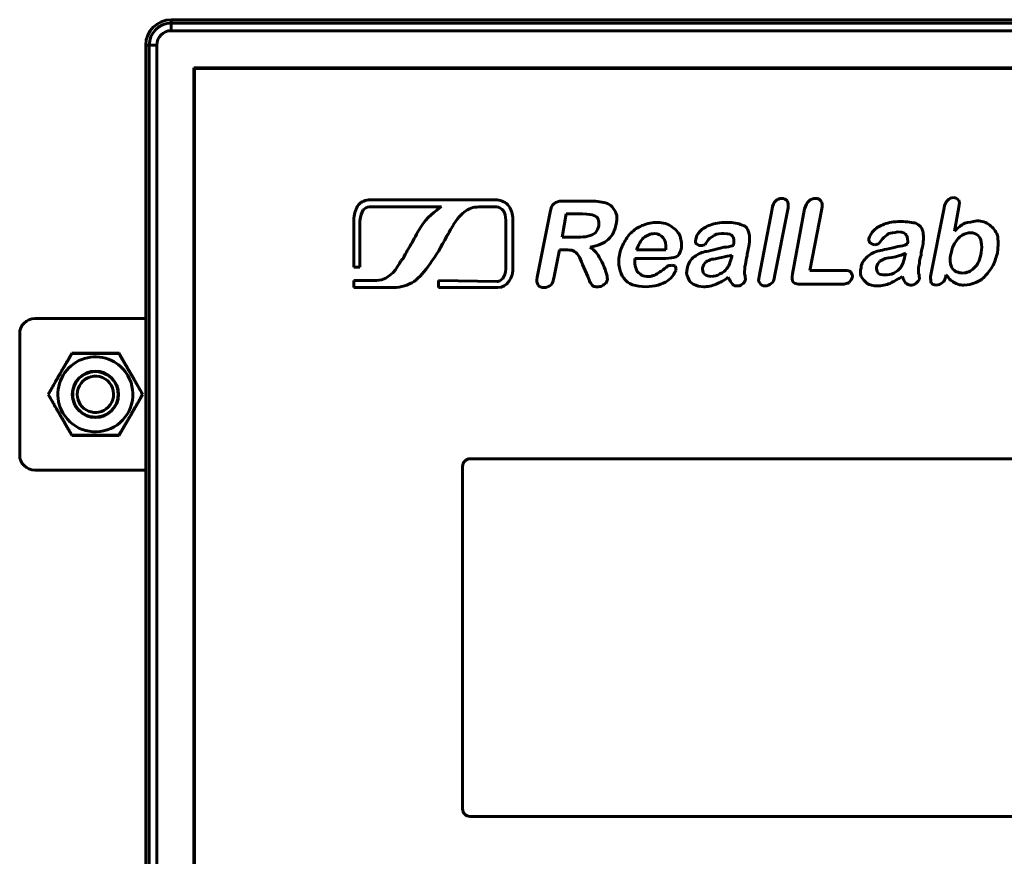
# Model space of a CAD drawing. Header units: millimetres. Extents: x -60 to 67, y -65 to 46.
# Tile 6 of 12: x -60 to 5, y -10 to 46. Entities that reach past the tile are written whole.
import ezdxf

# ---------------------------------------------------------------- set-up
doc = ezdxf.new("R2010")
doc.units = ezdxf.units.MM
doc.linetypes.add('K5LT32769', pattern=[0])
doc.linetypes.add('K5LT_BASIC', pattern=[0])

msp = doc.modelspace()

# ---------------------------------------------------------------- linework, layer by layer
at = {"color": 150, "linetype": 'K5LT32769', "lineweight": 60, "true_color": 0x0080ff}
for p, q in [((-50.478, 45.603), (-50.478, 45.375)), ((-50.478, 45.603), (-50.478, 45.375)), ((56.592, 45.603), (-50.478, 45.603)), ((-50.478, 45.375), (-50.478, 44.878)), ((-50.478, 45.375), (56.592, 45.375)), ((56.592, 44.878), (-50.478, 44.878)), ((-51.927, 43.926), (-52.155, 43.926)), ((-52.155, 43.926), (-52.155, -63.144)), ((-51.927, 43.926), (-52.155, 43.926)), ((-51.927, 43.926), (-51.43, 43.926)), ((-51.927, -63.144), (-51.927, 43.926)), ((-51.927, -63.144), (-51.927, 43.926)), ((-51.927, 43.926), (-51.43, 43.926)), ((-51.43, 43.926), (-51.43, -63.144)), ((-51.43, 43.926), (-51.43, -63.144)), ((55.098, 42.432), (-48.984, 42.432)), ((-48.984, 42.432), (-48.984, -61.65)), ((-59.482, 25.878), (-52.155, 25.878)), ((-60.482, 16.878), (-60.482, 24.878)), ((-58.61, 20.878), (-57.046, 23.587)), ((-57.046, 23.587), (-53.918, 23.587)), ((-53.918, 23.587), (-52.354, 20.878)), ((-57.046, 18.17), (-58.61, 20.878)), ((-52.354, 20.878), (-53.918, 18.17)), ((-53.918, 18.17), (-57.046, 18.17)), ((-59.482, 15.878), (-52.155, 15.878))]:
    msp.add_line(p, q, dxfattribs=at)
at = {"color": 150, "linetype": 'K5LT_BASIC', "lineweight": 60, "true_color": 0x0080ff}
for p, q in [((55.057, 42.391), (-48.943, 42.391)), ((-48.943, 42.391), (-48.943, -61.609)), ((-28.957, 33.719), (-37.443, 33.719)), ((-37.393, 33.253), (-32.63, 33.253)), ((-30.044, 33.253), (-29.007, 33.253)), ((-22.807, 33.635), (-24.675, 33.635)), ((-10.64, 28.658), (-9.734, 33.184)), ((0.563, 33.184), (-0.34, 28.658)), ((1.242, 31.656), (1.527, 33.241)), ((-25.466, 32.902), (-26.314, 28.601)), ((-24.393, 32.786), (-24.675, 31.259)), ((-23.317, 32.786), (-24.393, 32.786)), ((-10.81, 33.126), (-11.659, 28.658)), ((-8.661, 33.126), (-9.452, 28.828)), ((-8.322, 29.052), (-7.527, 33.126)), ((-38.427, 32.371), (-38.427, 29.266)), ((-38.014, 29.266), (-38.014, 32.321)), ((-28.386, 32.371), (-28.386, 29.319)), ((-27.92, 29.319), (-27.92, 32.424)), ((-24.675, 31.259), (-23.656, 31.259)), ((-25.184, 28.658), (-24.844, 30.41)), ((-24.844, 30.41), (-24.447, 30.41)), ((-19.752, 30.41), (-17.827, 30.41)), ((-13.472, 29.959), (-13.472, 30.071)), ((-2.038, 30.016), (-1.984, 30.186)), ((-38.427, 29.266), (-38.014, 29.266)), ((-23.317, 29.449), (-22.977, 28.658)), ((-19.864, 29.847), (-17.827, 29.847)), ((-6, 29.052), (-8.322, 29.052)), ((0.678, 28.658), (0.678, 28.77)), ((-38.427, 28.387), (-38.427, 27.922)), ((-36.927, 28.387), (-38.427, 28.387)), ((-32.838, 28.387), (-32.838, 27.922)), ((-28.957, 28.335), (-32.838, 28.387)), ((-28.904, 28.335), (-28.957, 28.335)), ((-8.885, 28.149), (-6.169, 28.149)), ((-38.427, 27.922), (-35.788, 27.922)), ((-32.838, 27.922), (-28.904, 27.922)), ((37.857, 16.621), (-30.743, 16.621)), ((-31.243, 16.121), (-31.243, -6.479)), ((-30.743, -6.979), (37.857, -6.979))]:
    msp.add_line(p, q, dxfattribs=at)
at = {"color": 150, "linetype": 'K5LT32769', "lineweight": 60, "true_color": 0x0080ff}
msp.add_circle((-55.482, 20.878), 1.529, dxfattribs=at)
for centre, radius, start, end in [((-50.478, 43.926), 1.677, 90, 180), ((-50.478, 43.926), 1.449, 90, 180), ((-50.478, 43.926), 1.449, 90, 180), ((-50.478, 43.926), 0.952, 90, 180), ((-50.478, 43.926), 0.952, 90, 180), ((-59.482, 24.878), 1, 90, 180), ((-55.482, 20.878), 2.475, 60, 210), ((-55.482, 20.878), 2.475, 60, 210), ((-55.482, 20.878), 2.475, 30, 60), ((-55.482, 20.878), 2.475, 30, 60), ((-55.482, 20.878), 2.475, 210, 30), ((-55.482, 20.878), 2.475, 210, 30), ((-55.482, 20.878), 1.5, 120, 180), ((-55.482, 20.878), 1.5, 90, 120), ((-55.482, 20.878), 1.5, 75, 90), ((-55.482, 20.878), 1.5, 315, 75), ((-55.482, 20.878), 1.2, 315, 180), ((-55.482, 20.878), 1.2, 315, 180), ((-55.482, 20.878), 1.5, 180, 315), ((-55.482, 20.878), 1.2, 180, 315), ((-55.482, 20.878), 1.2, 180, 315), ((-59.482, 16.878), 1, 180, 270)]:
    msp.add_arc(centre, radius, start, end, dxfattribs=at)
at = {"color": 150, "linetype": 'K5LT_BASIC', "lineweight": 60, "true_color": 0x0080ff}
for centre, start, end in [((-30.743, 16.121), 90, 180), ((-30.743, -6.479), 180, 270)]:
    msp.add_arc(centre, 0.5, start, end, dxfattribs=at)
for points in [[(1.187, 33.863), (1.017, 33.863), (0.902, 33.805), (0.678, 33.581), (0.563, 33.411), (0.563, 33.184)], [(-15.848, 31.089), (-15.902, 30.977), (-15.848, 30.865), (-15.733, 30.75), (-15.621, 30.695), (-15.509, 30.695)]]:
    msp.add_open_spline(points, degree=3, knots=[0, 0, 0, 0, 1.5, 1.5, 3, 3, 3, 3], dxfattribs=at)
for points in [[(1.527, 33.693), (1.411, 33.805), (1.299, 33.863), (1.187, 33.863)], [(-38.169, 33.303), (-38.325, 33.045), (-38.427, 32.734), (-38.427, 32.371)], [(-37.443, 33.719), (-37.753, 33.666), (-38.014, 33.563), (-38.169, 33.303)], [(-37.806, 33.045), (-37.704, 33.147), (-37.548, 33.253), (-37.393, 33.253)], [(-32.63, 33.253), (-32.993, 33.045), (-33.667, 32.477), (-33.978, 31.958)], [(-31.025, 32.992), (-30.714, 33.2), (-30.404, 33.253), (-30.044, 33.253)], [(-29.007, 33.253), (-28.851, 33.253), (-28.696, 33.147), (-28.541, 32.992)], [(-28.181, 33.303), (-28.386, 33.563), (-28.646, 33.666), (-28.957, 33.719)], [(-27.92, 32.424), (-27.92, 32.787), (-28.025, 33.045), (-28.181, 33.303)], [(-25.184, 33.465), (-25.354, 33.353), (-25.411, 33.184), (-25.466, 32.902)], [(-24.675, 33.635), (-24.902, 33.635), (-25.072, 33.581), (-25.184, 33.465)], [(-22.186, 33.581), (-22.356, 33.635), (-22.526, 33.635), (-22.807, 33.635)], [(-21.677, 33.465), (-21.847, 33.523), (-21.959, 33.581), (-22.186, 33.581)], [(-21.28, 33.126), (-21.392, 33.296), (-21.507, 33.411), (-21.677, 33.465)], [(-10.583, 33.635), (-10.698, 33.523), (-10.752, 33.353), (-10.81, 33.126)], [(-10.189, 33.805), (-10.301, 33.805), (-10.471, 33.751), (-10.583, 33.635)], [(-9.792, 33.635), (-9.904, 33.751), (-10.019, 33.805), (-10.189, 33.805)], [(-9.734, 33.184), (-9.734, 33.353), (-9.734, 33.523), (-9.792, 33.635)], [(-8.376, 33.635), (-8.491, 33.523), (-8.603, 33.353), (-8.661, 33.126)], [(-7.924, 33.805), (-8.094, 33.805), (-8.264, 33.751), (-8.376, 33.635)], [(-7.585, 33.635), (-7.643, 33.751), (-7.755, 33.805), (-7.924, 33.805)], [(-7.527, 33.126), (-7.473, 33.353), (-7.473, 33.523), (-7.585, 33.635)], [(1.527, 33.241), (1.581, 33.465), (1.581, 33.581), (1.527, 33.693)], [(-38.014, 32.321), (-37.961, 32.632), (-37.909, 32.89), (-37.806, 33.045)], [(-31.907, 31.958), (-31.596, 32.477), (-31.339, 32.787), (-31.025, 32.992)], [(-28.541, 32.992), (-28.438, 32.837), (-28.386, 32.632), (-28.386, 32.371)], [(-22.58, 32.674), (-22.695, 32.732), (-22.919, 32.786), (-23.317, 32.786)], [(-22.298, 32.447), (-22.356, 32.562), (-22.41, 32.617), (-22.58, 32.674)], [(-21.052, 32.674), (-21.11, 32.844), (-21.164, 33.014), (-21.28, 33.126)], [(-21.11, 32.107), (-21.052, 32.277), (-21.052, 32.505), (-21.052, 32.674)], [(-33.978, 31.958), (-34.288, 31.44), (-34.443, 31.129), (-34.648, 30.769)], [(-32.27, 31.337), (-32.164, 31.492), (-32.115, 31.648), (-31.907, 31.958)], [(-22.468, 31.544), (-22.356, 31.656), (-22.298, 31.826), (-22.241, 31.995)], [(-22.241, 31.995), (-22.241, 32.165), (-22.241, 32.335), (-22.298, 32.447)], [(-21.619, 31.089), (-21.338, 31.374), (-21.164, 31.714), (-21.11, 32.107)], [(-19.297, 32.053), (-19.582, 31.938), (-19.806, 31.826), (-20.034, 31.598)], [(-18.394, 32.223), (-18.734, 32.223), (-19.015, 32.165), (-19.297, 32.053)], [(-17.43, 31.938), (-17.658, 32.107), (-17.997, 32.223), (-18.394, 32.223)], [(-16.867, 31.316), (-16.979, 31.544), (-17.148, 31.768), (-17.43, 31.938)], [(-14.884, 32.053), (-15.169, 31.938), (-15.393, 31.826), (-15.563, 31.656)], [(-13.811, 32.223), (-14.263, 32.223), (-14.602, 32.165), (-14.884, 32.053)], [(-12.789, 32.053), (-13.017, 32.165), (-13.356, 32.223), (-13.811, 32.223)], [(-12.338, 31.544), (-12.395, 31.826), (-12.565, 31.995), (-12.789, 32.053)], [(-3.396, 32.107), (-3.681, 31.995), (-3.905, 31.883), (-4.075, 31.714)], [(-2.323, 32.277), (-2.775, 32.277), (-3.114, 32.223), (-3.396, 32.107)], [(-1.305, 32.165), (-1.529, 32.223), (-1.868, 32.277), (-2.323, 32.277)], [(-0.85, 31.656), (-0.907, 31.883), (-1.077, 32.053), (-1.305, 32.165)], [(1.92, 32.165), (1.696, 32.053), (1.469, 31.883), (1.242, 31.656)], [(2.715, 32.335), (2.433, 32.277), (2.148, 32.223), (1.92, 32.165)], [(3.564, 32.053), (3.336, 32.223), (3.054, 32.335), (2.715, 32.335)], [(4.073, 31.374), (3.961, 31.656), (3.791, 31.883), (3.564, 32.053)], [(-33.406, 29.474), (-32.941, 30.095), (-32.683, 30.561), (-32.27, 31.337)], [(-23.656, 31.259), (-23.374, 31.259), (-23.147, 31.259), (-22.977, 31.316)], [(-22.977, 31.316), (-22.75, 31.374), (-22.58, 31.428), (-22.468, 31.544)], [(-20.034, 31.598), (-20.261, 31.428), (-20.431, 31.204), (-20.543, 30.919)], [(-18.564, 31.486), (-18.846, 31.486), (-19.073, 31.374), (-19.297, 31.204)], [(-17.997, 31.204), (-18.109, 31.374), (-18.336, 31.486), (-18.564, 31.486)], [(-16.809, 30.468), (-16.751, 30.75), (-16.809, 31.035), (-16.867, 31.316)], [(-15.563, 31.656), (-15.733, 31.428), (-15.848, 31.259), (-15.848, 31.089)], [(-14.999, 31.089), (-14.884, 31.204), (-14.714, 31.316), (-14.602, 31.374)], [(-14.602, 31.374), (-14.432, 31.486), (-14.205, 31.486), (-13.981, 31.486)], [(-13.981, 31.486), (-13.641, 31.486), (-13.472, 31.428), (-13.414, 31.316)], [(-13.414, 31.316), (-13.302, 31.204), (-13.302, 30.977), (-13.356, 30.695)], [(-12.338, 30.638), (-12.28, 31.035), (-12.28, 31.316), (-12.338, 31.544)], [(-4.075, 31.714), (-4.244, 31.544), (-4.36, 31.316), (-4.414, 31.147)], [(-3.511, 31.147), (-3.396, 31.259), (-3.226, 31.374), (-3.114, 31.486)], [(-3.114, 31.486), (-2.944, 31.544), (-2.775, 31.544), (-2.493, 31.598)], [(-2.493, 31.598), (-2.153, 31.598), (-1.984, 31.486), (-1.926, 31.374)], [(-1.926, 31.374), (-1.868, 31.259), (-1.814, 31.035), (-1.868, 30.807)], [(-0.85, 30.695), (-0.795, 31.089), (-0.795, 31.374), (-0.85, 31.656)], [(1.751, 31.374), (1.527, 31.259), (1.411, 31.089), (1.299, 30.919)], [(2.318, 31.544), (2.09, 31.544), (1.92, 31.486), (1.751, 31.374)], [(2.773, 31.374), (2.657, 31.486), (2.487, 31.544), (2.318, 31.544)], [(2.997, 30.919), (2.997, 31.147), (2.885, 31.259), (2.773, 31.374)], [(4.073, 30.24), (4.131, 30.695), (4.131, 31.035), (4.073, 31.374)], [(-34.648, 30.769), (-34.804, 30.508), (-34.959, 30.25), (-35.167, 29.837)], [(-22.807, 30.58), (-22.298, 30.695), (-21.901, 30.865), (-21.619, 31.089)], [(-22.298, 30.071), (-22.468, 30.298), (-22.638, 30.468), (-22.807, 30.58)], [(-20.543, 30.919), (-20.713, 30.695), (-20.825, 30.41), (-20.883, 30.071)], [(-19.297, 31.204), (-19.467, 31.035), (-19.637, 30.75), (-19.752, 30.41)], [(-17.827, 30.41), (-17.827, 30.807), (-17.827, 31.035), (-17.997, 31.204)], [(-15.509, 30.695), (-15.393, 30.695), (-15.281, 30.75), (-15.223, 30.75)], [(-15.223, 30.75), (-15.223, 30.807), (-15.111, 30.919), (-14.999, 31.089)], [(-13.981, 30.58), (-14.205, 30.525), (-14.432, 30.468), (-14.66, 30.41)], [(-13.356, 30.695), (-13.584, 30.638), (-13.811, 30.58), (-13.981, 30.58)], [(-12.45, 30.016), (-12.45, 30.186), (-12.395, 30.41), (-12.338, 30.638)], [(-4.414, 31.147), (-4.414, 31.035), (-4.414, 30.919), (-4.302, 30.865)], [(-4.302, 30.865), (-4.244, 30.807), (-4.132, 30.75), (-4.02, 30.75)], [(-4.02, 30.75), (-3.905, 30.75), (-3.793, 30.807), (-3.793, 30.807)], [(-3.793, 30.807), (-3.735, 30.865), (-3.623, 30.977), (-3.511, 31.147)], [(-2.493, 30.638), (-2.717, 30.58), (-2.944, 30.525), (-3.226, 30.468)], [(-1.868, 30.807), (-2.096, 30.695), (-2.323, 30.638), (-2.493, 30.638)], [(-0.965, 30.071), (-0.965, 30.24), (-0.907, 30.468), (-0.85, 30.695)], [(1.299, 30.919), (1.13, 30.695), (1.072, 30.468), (1.017, 30.186)], [(2.997, 30.24), (3.054, 30.468), (3.054, 30.75), (2.997, 30.919)], [(-24.447, 30.41), (-24.223, 30.41), (-24.053, 30.41), (-23.938, 30.356)], [(-23.938, 30.356), (-23.826, 30.298), (-23.714, 30.186), (-23.598, 30.071)], [(-23.598, 30.071), (-23.486, 29.901), (-23.429, 29.677), (-23.317, 29.449)], [(-21.959, 29.449), (-22.071, 29.677), (-22.186, 29.901), (-22.298, 30.071)], [(-20.883, 30.071), (-20.995, 29.449), (-20.883, 28.94), (-20.601, 28.543)], [(-17.827, 29.847), (-17.545, 29.847), (-17.318, 29.901), (-17.148, 29.959)], [(-17.148, 29.959), (-16.979, 30.016), (-16.867, 30.186), (-16.809, 30.468)], [(-15.223, 30.298), (-15.509, 30.24), (-15.79, 30.071), (-16.018, 29.901)], [(-14.66, 30.41), (-14.942, 30.356), (-15.111, 30.298), (-15.223, 30.298)], [(-13.472, 30.071), (-13.641, 30.016), (-13.865, 29.959), (-14.151, 29.901)], [(-13.811, 29.168), (-13.641, 29.337), (-13.584, 29.561), (-13.472, 29.959)], [(-12.565, 29.449), (-12.508, 29.677), (-12.508, 29.847), (-12.45, 30.016)], [(-4.53, 29.959), (-4.754, 29.731), (-4.924, 29.507), (-4.924, 29.222)], [(-3.735, 30.356), (-4.075, 30.298), (-4.302, 30.128), (-4.53, 29.959)], [(-3.226, 30.468), (-3.453, 30.41), (-3.623, 30.356), (-3.735, 30.356)], [(-2.663, 29.959), (-3.002, 29.901), (-3.226, 29.847), (-3.341, 29.847)], [(-1.984, 30.186), (-2.153, 30.128), (-2.377, 30.016), (-2.663, 29.959)], [(-2.323, 29.222), (-2.208, 29.392), (-2.096, 29.677), (-2.038, 30.016)], [(-1.077, 29.507), (-1.077, 29.731), (-1.019, 29.901), (-0.965, 30.071)], [(1.017, 30.186), (0.902, 29.789), (0.96, 29.449), (1.072, 29.222)], [(2.545, 29.222), (2.773, 29.449), (2.942, 29.789), (2.997, 30.24)], [(3.791, 29.392), (3.903, 29.677), (4.015, 29.959), (4.073, 30.24)], [(-35.322, 29.682), (-35.53, 29.266), (-35.996, 28.44), (-36.927, 28.387)], [(-35.167, 29.837), (-35.22, 29.785), (-35.269, 29.732), (-35.322, 29.682)], [(-34.443, 28.335), (-34.08, 28.595), (-33.717, 29.008), (-33.406, 29.474)], [(-28.386, 29.319), (-28.336, 28.8), (-28.594, 28.387), (-28.904, 28.335)], [(-28.904, 27.922), (-28.336, 27.922), (-27.87, 28.543), (-27.92, 29.319)], [(-21.731, 28.828), (-21.789, 28.998), (-21.847, 29.222), (-21.959, 29.449)], [(-19.806, 29.222), (-19.864, 29.392), (-19.864, 29.619), (-19.864, 29.847)], [(-17.715, 29.337), (-17.827, 29.222), (-17.997, 29.11), (-18.055, 29.052)], [(-17.43, 29.392), (-17.545, 29.392), (-17.658, 29.392), (-17.715, 29.337)], [(-17.206, 29.337), (-17.26, 29.392), (-17.376, 29.392), (-17.43, 29.392)], [(-17.148, 29.052), (-17.148, 29.168), (-17.148, 29.28), (-17.206, 29.337)], [(-16.018, 29.901), (-16.242, 29.677), (-16.357, 29.449), (-16.412, 29.168)], [(-15.169, 29.619), (-15.281, 29.507), (-15.339, 29.392), (-15.393, 29.222)], [(-14.772, 29.789), (-14.942, 29.731), (-15.054, 29.677), (-15.169, 29.619)], [(-14.151, 29.901), (-14.49, 29.847), (-14.66, 29.789), (-14.772, 29.789)], [(-12.62, 28.828), (-12.62, 29.052), (-12.62, 29.28), (-12.565, 29.449)], [(-3.681, 29.677), (-3.793, 29.561), (-3.851, 29.449), (-3.905, 29.28)], [(-3.905, 29.28), (-3.905, 29.168), (-3.905, 28.998), (-3.793, 28.882)], [(-3.341, 29.847), (-3.453, 29.789), (-3.566, 29.731), (-3.681, 29.677)], [(-1.135, 28.882), (-1.135, 29.11), (-1.135, 29.337), (-1.077, 29.507)], [(3.282, 28.713), (3.452, 28.882), (3.621, 29.11), (3.791, 29.392)], [(-25.411, 28.091), (-25.296, 28.203), (-25.242, 28.373), (-25.184, 28.658)], [(-22.977, 28.658), (-22.919, 28.489), (-22.865, 28.373), (-22.807, 28.261)], [(-21.677, 28.431), (-21.677, 28.489), (-21.677, 28.601), (-21.731, 28.828)], [(-19.525, 28.828), (-19.694, 28.882), (-19.752, 29.052), (-19.806, 29.222)], [(-19.073, 28.658), (-19.243, 28.658), (-19.413, 28.713), (-19.525, 28.828)], [(-18.676, 28.713), (-18.788, 28.658), (-18.903, 28.658), (-19.073, 28.658)], [(-18.394, 28.828), (-18.506, 28.77), (-18.618, 28.713), (-18.676, 28.713)], [(-18.055, 29.052), (-18.167, 28.998), (-18.279, 28.94), (-18.394, 28.828)], [(-17.715, 28.373), (-17.545, 28.489), (-17.43, 28.601), (-17.318, 28.77)], [(-17.318, 28.77), (-17.26, 28.882), (-17.206, 28.998), (-17.148, 29.052)], [(-16.412, 29.168), (-16.469, 28.94), (-16.469, 28.77), (-16.357, 28.601)], [(-15.393, 29.222), (-15.393, 29.11), (-15.393, 28.94), (-15.281, 28.828)], [(-15.281, 28.828), (-15.169, 28.713), (-14.999, 28.658), (-14.83, 28.658)], [(-14.83, 28.658), (-14.602, 28.658), (-14.432, 28.713), (-14.263, 28.828)], [(-14.263, 28.828), (-14.035, 28.882), (-13.865, 29.052), (-13.811, 29.168)], [(-12.565, 28.431), (-12.565, 28.489), (-12.565, 28.658), (-12.62, 28.828)], [(-11.659, 28.658), (-11.716, 28.431), (-11.716, 28.319), (-11.601, 28.203)], [(-10.868, 28.203), (-10.752, 28.261), (-10.64, 28.431), (-10.64, 28.658)], [(-9.452, 28.828), (-9.51, 28.601), (-9.51, 28.373), (-9.394, 28.261)], [(-5.602, 28.94), (-5.66, 29.052), (-5.83, 29.052), (-6, 29.052)], [(-5.49, 28.601), (-5.49, 28.713), (-5.548, 28.828), (-5.602, 28.94)], [(-4.924, 29.222), (-4.981, 28.998), (-4.981, 28.828), (-4.924, 28.658)], [(-4.924, 28.658), (-4.811, 28.489), (-4.699, 28.319), (-4.53, 28.203)], [(-3.793, 28.882), (-3.681, 28.77), (-3.566, 28.77), (-3.341, 28.77)], [(-3.341, 28.77), (-3.172, 28.77), (-2.944, 28.77), (-2.775, 28.882)], [(-3.002, 28.203), (-2.775, 28.319), (-2.493, 28.489), (-2.208, 28.658)], [(-2.775, 28.882), (-2.547, 28.998), (-2.435, 29.11), (-2.323, 29.222)], [(-2.208, 28.658), (-2.153, 28.489), (-2.038, 28.319), (-1.984, 28.203)], [(-1.077, 28.489), (-1.077, 28.543), (-1.077, 28.713), (-1.135, 28.882)], [(-0.34, 28.658), (-0.34, 28.489), (-0.34, 28.319), (-0.286, 28.203)], [(0.451, 28.261), (0.563, 28.319), (0.62, 28.489), (0.678, 28.658)], [(0.678, 28.77), (0.79, 28.658), (0.848, 28.543), (0.902, 28.489)], [(1.072, 29.222), (1.242, 28.998), (1.469, 28.882), (1.808, 28.882)], [(1.808, 28.882), (2.036, 28.882), (2.318, 28.998), (2.545, 29.222)], [(2.657, 28.261), (2.885, 28.373), (3.112, 28.489), (3.282, 28.713)], [(-35.788, 27.922), (-35.269, 27.922), (-34.856, 28.077), (-34.443, 28.335)], [(-26.314, 28.601), (-26.372, 28.373), (-26.314, 28.203), (-26.26, 28.091)], [(-26.26, 28.091), (-26.202, 27.979), (-26.033, 27.922), (-25.863, 27.922)], [(-25.863, 27.922), (-25.693, 27.922), (-25.581, 27.979), (-25.411, 28.091)], [(-22.807, 28.261), (-22.75, 28.203), (-22.695, 28.091), (-22.638, 28.034)], [(-22.638, 28.034), (-22.58, 27.979), (-22.468, 27.979), (-22.356, 27.979)], [(-22.356, 27.979), (-22.241, 27.979), (-22.128, 27.979), (-22.016, 28.034)], [(-22.016, 28.034), (-21.959, 28.091), (-21.847, 28.149), (-21.789, 28.203)], [(-21.789, 28.203), (-21.731, 28.261), (-21.731, 28.319), (-21.677, 28.431)], [(-20.601, 28.543), (-20.316, 28.149), (-19.806, 27.979), (-19.127, 27.979)], [(-19.127, 27.979), (-18.846, 27.979), (-18.618, 28.034), (-18.336, 28.091)], [(-18.336, 28.091), (-18.109, 28.149), (-17.885, 28.261), (-17.715, 28.373)], [(-16.357, 28.601), (-16.3, 28.373), (-16.187, 28.261), (-16.018, 28.149)], [(-16.018, 28.149), (-15.79, 28.034), (-15.563, 27.979), (-15.339, 27.979)], [(-15.339, 27.979), (-15.054, 27.979), (-14.772, 28.034), (-14.49, 28.149)], [(-14.49, 28.149), (-14.263, 28.261), (-13.981, 28.373), (-13.696, 28.601)], [(-13.696, 28.601), (-13.584, 28.373), (-13.526, 28.261), (-13.414, 28.149)], [(-13.414, 28.149), (-13.356, 28.034), (-13.244, 28.034), (-13.132, 28.034)], [(-13.132, 28.034), (-13.017, 28.034), (-12.905, 28.034), (-12.789, 28.149)], [(-12.789, 28.149), (-12.677, 28.203), (-12.62, 28.319), (-12.565, 28.431)], [(-11.601, 28.203), (-11.547, 28.091), (-11.431, 28.034), (-11.262, 28.034)], [(-11.262, 28.034), (-11.092, 28.034), (-10.98, 28.091), (-10.868, 28.203)], [(-9.394, 28.261), (-9.34, 28.203), (-9.17, 28.149), (-8.885, 28.149)], [(-6.169, 28.149), (-6, 28.149), (-5.83, 28.203), (-5.718, 28.261)], [(-5.718, 28.261), (-5.602, 28.373), (-5.548, 28.489), (-5.49, 28.601)], [(-4.53, 28.203), (-4.36, 28.091), (-4.132, 28.034), (-3.851, 28.034)], [(-3.851, 28.034), (-3.566, 28.034), (-3.284, 28.091), (-3.002, 28.203)], [(-1.984, 28.203), (-1.868, 28.149), (-1.756, 28.091), (-1.698, 28.091)], [(-1.698, 28.091), (-1.529, 28.091), (-1.417, 28.091), (-1.305, 28.203)], [(-1.305, 28.203), (-1.189, 28.319), (-1.135, 28.373), (-1.077, 28.489)], [(-0.286, 28.203), (-0.228, 28.149), (-0.116, 28.091), (0.053, 28.091)], [(0.053, 28.091), (0.169, 28.091), (0.339, 28.149), (0.451, 28.261)], [(0.902, 28.489), (0.96, 28.431), (1.017, 28.373), (1.13, 28.319)], [(1.13, 28.319), (1.187, 28.261), (1.299, 28.203), (1.469, 28.149)], [(1.469, 28.149), (1.581, 28.091), (1.751, 28.091), (1.866, 28.091)], [(1.866, 28.091), (2.148, 28.091), (2.375, 28.149), (2.657, 28.261)]]:
    msp.add_open_spline(points, degree=3, dxfattribs=at)
at = {"color": 150, "linetype": 'K5LT32769', "lineweight": 60, "true_color": 0x0080ff}
for points, knots in [([(-57.037, 23.571), (-57.058, 23.535), (-57.094, 23.473), (-57.146, 23.384), (-57.209, 23.277), (-57.273, 23.17), (-57.336, 23.062), (-57.39, 22.97), (-57.45, 22.867), (-57.516, 22.754), (-57.583, 22.639), (-57.641, 22.539), (-57.69, 22.455), (-57.745, 22.361), (-57.799, 22.267), (-57.853, 22.174), (-57.893, 22.104), (-57.934, 22.034), (-57.973, 21.965), (-58.012, 21.897), (-58.05, 21.83), (-58.088, 21.763), (-58.193, 21.581), (-58.303, 21.388), (-58.419, 21.183), (-58.476, 21.081), (-58.534, 20.98), (-58.572, 20.912), (-58.591, 20.878)], [0, 0, 0, 0, 0.04046, 0.070805, 0.10115, 0.161841, 0.192186, 0.222531, 0.264723, 0.306916, 0.349108, 0.3913, 0.417041, 0.442782, 0.494265, 0.520006, 0.545747, 0.571488, 0.597229, 0.621764, 0.646299, 0.670834, 0.695369, 0.847684, 0.885763, 0.923842, 0.961921, 1, 1, 1, 1]), ([(-53.927, 23.571), (-53.979, 23.572), (-54.081, 23.572), (-54.234, 23.574), (-54.388, 23.575), (-54.542, 23.576), (-54.697, 23.577), (-54.902, 23.578), (-55.084, 23.579), (-55.241, 23.579), (-55.322, 23.579), (-55.402, 23.579), (-55.483, 23.579), (-55.563, 23.579), (-55.644, 23.579), (-55.725, 23.579), (-55.805, 23.579), (-55.884, 23.579), (-55.964, 23.578), (-56.043, 23.578), (-56.121, 23.578), (-56.196, 23.577), (-56.27, 23.577), (-56.344, 23.576), (-56.445, 23.576), (-56.573, 23.575), (-56.728, 23.574), (-56.857, 23.573), (-56.959, 23.572), (-57.011, 23.571), (-57.037, 23.571)], [0, 0, 0, 0, 0.05, 0.1, 0.15, 0.2, 0.249496, 0.298991, 0.397982, 0.423555, 0.449128, 0.4747, 0.500273, 0.525845, 0.551418, 0.576991, 0.602563, 0.627879, 0.653195, 0.678511, 0.703827, 0.727554, 0.751282, 0.775009, 0.798737, 0.849053, 0.899368, 0.949684, 0.974842, 1, 1, 1, 1]), ([(-53.143, 22.229), (-53.15, 22.241), (-53.164, 22.265), (-53.195, 22.32), (-53.237, 22.393), (-53.29, 22.483), (-53.357, 22.599), (-53.423, 22.712), (-53.488, 22.823), (-53.537, 22.906), (-53.586, 22.99), (-53.634, 23.073), (-53.683, 23.156), (-53.732, 23.239), (-53.781, 23.322), (-53.83, 23.405), (-53.878, 23.488), (-53.911, 23.543), (-53.927, 23.571)], [0, 0, 0, 0, 0.026565, 0.053129, 0.119541, 0.185953, 0.252364, 0.376182, 0.438091, 0.5, 0.5625, 0.625, 0.6875, 0.75, 0.8125, 0.875, 0.9375, 1, 1, 1, 1]), ([(-52.373, 20.878), (-52.398, 20.923), (-52.449, 21.012), (-52.524, 21.146), (-52.6, 21.28), (-52.676, 21.414), (-52.74, 21.526), (-52.791, 21.616), (-52.841, 21.703), (-52.89, 21.788), (-52.938, 21.873), (-52.976, 21.939), (-53.016, 22.009), (-53.058, 22.082), (-53.1, 22.155), (-53.129, 22.204), (-53.143, 22.229)], [0, 0, 0, 0, 0.1, 0.2, 0.3, 0.4, 0.5, 0.55, 0.6, 0.692947, 0.73942, 0.785894, 0.83942, 0.892947, 0.946473, 1, 1, 1, 1]), ([(-58.591, 20.878), (-58.566, 20.834), (-58.515, 20.744), (-58.44, 20.611), (-58.364, 20.477), (-58.288, 20.343), (-58.224, 20.231), (-58.173, 20.141), (-58.123, 20.054), (-58.074, 19.968), (-58.026, 19.884), (-57.988, 19.817), (-57.948, 19.748), (-57.906, 19.675), (-57.863, 19.601), (-57.835, 19.552), (-57.821, 19.528)], [0, 0, 0, 0, 0.1, 0.2, 0.3, 0.4, 0.5, 0.55, 0.6, 0.693012, 0.739518, 0.786025, 0.839518, 0.893012, 0.946506, 1, 1, 1, 1]), ([(-53.927, 18.186), (-53.906, 18.221), (-53.87, 18.283), (-53.817, 18.372), (-53.755, 18.479), (-53.691, 18.587), (-53.628, 18.695), (-53.574, 18.787), (-53.514, 18.89), (-53.448, 19.003), (-53.381, 19.118), (-53.323, 19.217), (-53.274, 19.302), (-53.219, 19.396), (-53.165, 19.489), (-53.111, 19.582), (-53.071, 19.653), (-53.03, 19.723), (-52.991, 19.792), (-52.952, 19.86), (-52.914, 19.926), (-52.875, 19.993), (-52.771, 20.176), (-52.661, 20.369), (-52.545, 20.574), (-52.488, 20.675), (-52.43, 20.777), (-52.392, 20.844), (-52.373, 20.878)], [0, 0, 0, 0, 0.04046, 0.070805, 0.10115, 0.161841, 0.192186, 0.222531, 0.264723, 0.306916, 0.349108, 0.3913, 0.417041, 0.442782, 0.494265, 0.520006, 0.545747, 0.571488, 0.597229, 0.621764, 0.646299, 0.670834, 0.695369, 0.847684, 0.885763, 0.923842, 0.961921, 1, 1, 1, 1]), ([(-57.821, 19.528), (-57.81, 19.508), (-57.787, 19.469), (-57.753, 19.41), (-57.719, 19.351), (-57.681, 19.286), (-57.64, 19.215), (-57.595, 19.138), (-57.55, 19.061), (-57.481, 18.943), (-57.408, 18.817), (-57.33, 18.684), (-57.271, 18.584), (-57.212, 18.485), (-57.154, 18.385), (-57.095, 18.286), (-57.056, 18.219), (-57.037, 18.186)], [0, 0, 0, 0, 0.043116, 0.086233, 0.129349, 0.172465, 0.229349, 0.286233, 0.343116, 0.4, 0.55, 0.625, 0.7, 0.775, 0.85, 0.925, 1, 1, 1, 1]), ([(-57.037, 18.186), (-57.016, 18.185), (-56.975, 18.185), (-56.903, 18.184), (-56.82, 18.184), (-56.696, 18.183), (-56.571, 18.182), (-56.446, 18.181), (-56.339, 18.18), (-56.22, 18.18), (-56.089, 18.179), (-55.978, 18.178), (-55.89, 18.178), (-55.819, 18.178), (-55.743, 18.178), (-55.662, 18.177), (-55.581, 18.177), (-55.5, 18.177), (-55.419, 18.177), (-55.338, 18.177), (-55.257, 18.178), (-55.177, 18.178), (-55.099, 18.178), (-55.022, 18.178), (-54.945, 18.179), (-54.854, 18.179), (-54.75, 18.18), (-54.591, 18.18), (-54.434, 18.182), (-54.277, 18.183), (-54.161, 18.184), (-54.044, 18.185), (-53.966, 18.185), (-53.927, 18.186)], [0, 0, 0, 0, 0.02023, 0.04046, 0.070805, 0.10115, 0.161841, 0.192186, 0.222531, 0.264723, 0.306916, 0.349108, 0.370204, 0.3913, 0.417041, 0.442782, 0.468524, 0.494265, 0.520006, 0.545747, 0.571488, 0.597229, 0.621764, 0.646299, 0.670834, 0.695369, 0.733448, 0.771527, 0.847684, 0.885763, 0.923842, 0.961921, 1, 1, 1, 1])]:
    msp.add_open_spline(points, degree=3, knots=knots, dxfattribs=at)

doc.saveas('drawing.dxf')
